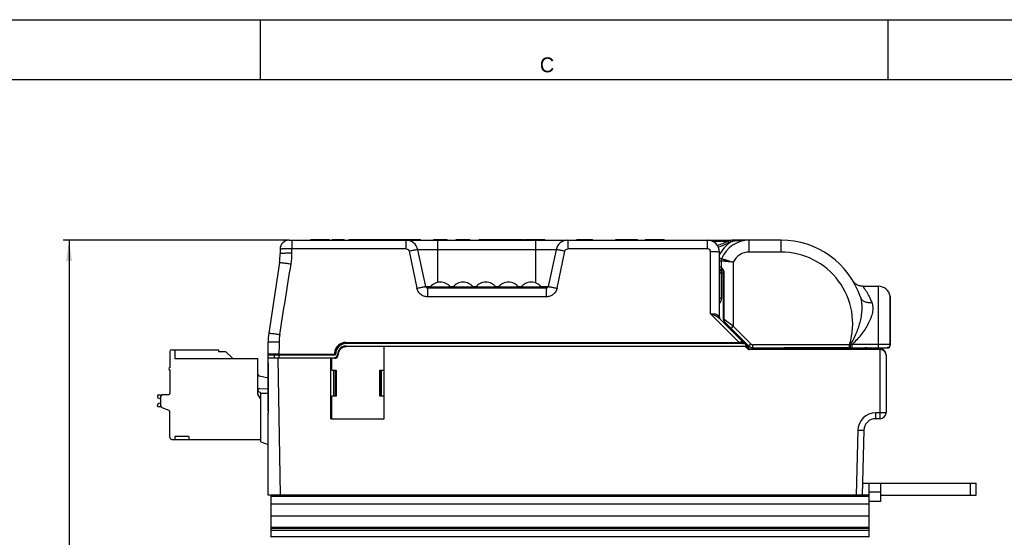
# Model space of a CAD drawing. Header units: millimetres. Extents: x 0 to 594, y 0 to 420.
# Tile 94 of 104: x 134 to 298, y 333 to 420. Entities that reach past the tile are written whole.
import ezdxf

# ---------------------------------------------------------------- set-up
doc = ezdxf.new("R2010")
doc.units = ezdxf.units.MM
doc.header["$LTSCALE"] = 32.67
doc.layers.get('0').update_dxf_attribs({"linetype": 'CONTINUOUS'})
doc.layers.add('3_ALL_AXES', color=7, linetype='CONTINUOUS')
doc.styles.get("Standard").update_dxf_attribs({"font": 'txt', "width": 0.85})
doc.styles.add('TEXTSTYLE_2', font='trium.ttf')
doc.dimstyles.new('DIMSTYLE_6', dxfattribs={"dimtxt": 3.5, "dimasz": 3.5, "dimexe": 1, "dimexo": 0.5, "dimgap": 0.875, "dimtad": 1, "dimdec": 4, "dimdsep": 46, "dimtxsty": 'STANDARD', "dimblk": '_FILLED', "dimblk1": '_FILLED', "dimblk2": '_FILLED', "dimcen": 0.09, "dimadec": 4, "dimazin": 2, "dimtp": 0.2, "dimtm": 0.2, "dimtfac": 1, "dimtdec": 4, "dimtofl": 0, "dimtmove": 0, "dimatfit": 3, "dimldrblk": '_FILLED', "dimfxl": 1, "dimtolj": 1, "dimarcsym": 0})

# ---------------------------------------------------------------- blocks, each defined once
blk = doc.blocks.new('_FILLED')
at = {"color": 0, "linetype": 'BYBLOCK'}
blk.add_solid([(0, 0), (-1, 0.143), (-1, -0.143)], dxfattribs=at)
blk = doc.blocks.new('*D8')
at = {"color": 2, "linetype": 'CONTINUOUS'}
for p, q in [((178.79, 383.11), (141.01, 383.11)), ((142.01, 383.11), (142.01, 311.78)), ((142.01, 240.46), (142.01, 311.78)), ((275.25, 240.46), (141.01, 240.46))]:
    blk.add_line(p, q, dxfattribs=at)
at = {"color": 2, "linetype": 'CONTINUOUS', "xscale": 3.5, "yscale": 3.5, "zscale": 3.5}
for p, rotation in [((142.01, 383.11), 90), ((142.01, 240.46), 270)]:
    blk.add_blockref('_FILLED', p, dxfattribs=dict(at, rotation=rotation))
at = {"color": 2, "linetype": 'CONTINUOUS', "insert": (137.64, 311.78), "char_height": 3.5, "width": 22.125, "attachment_point": 2, "rotation": 90, "line_spacing_factor": 0.9}
blk.add_mtext('142.65', dxfattribs=at)

msp = doc.modelspace()

# ---------------------------------------------------------------- linework, layer by layer
at = {"color": 2, "linetype": 'CONTINUOUS'}
for p, q in [((0, 420), (594, 420)), ((279, 410), (279, 420))]:
    msp.add_line(p, q, dxfattribs=at)
at = {"color": 7, "linetype": 'CONTINUOUS'}
for p, q in [((174, 410), (174, 420)), ((20, 410), (570.21398, 410)), ((178.80402, 383.10778), (252.76295, 383.10778)), ((182.44135, 383.10778), (182.44135, 383.20778)), ((182.44135, 383.20778), (185.56878, 383.20778)), ((182.50402, 383.10778), (182.50402, 383.20778)), ((183.05764, 383.10778), (183.05764, 383.20778)), ((183.47129, 383.10778), (183.47129, 383.20778)), ((185.50402, 383.10778), (185.50402, 383.20778)), ((185.56878, 383.10778), (185.56878, 383.20778)), ((186.00402, 383.10778), (186.00402, 383.20778)), ((186.00402, 383.20778), (188.00402, 383.20778)), ((188.00402, 383.10778), (188.00402, 383.20778)), ((188.82909, 383.10778), (188.82909, 383.20778)), ((188.82909, 383.20778), (193.7472, 383.20778)), ((188.98369, 383.10778), (188.98369, 383.20778)), ((188.99316, 383.10778), (188.99316, 383.20778)), ((189.07421, 383.10778), (189.07421, 383.20778)), ((189.84525, 383.10778), (189.84525, 383.20778)), ((190.08034, 383.10778), (190.08034, 383.20778)), ((190.26892, 383.10778), (190.26892, 383.20778)), ((190.31321, 383.10778), (190.31321, 383.20778)), ((190.97505, 383.10778), (190.97505, 383.20778)), ((191.18229, 383.10778), (191.18229, 383.20778)), ((191.86864, 383.10778), (191.86864, 383.20778)), ((191.98257, 383.10778), (191.98257, 383.20778)), ((192.01711, 383.10778), (192.01711, 383.20778)), ((192.51711, 383.10778), (192.51711, 383.20778)), ((193.7472, 383.10778), (193.7472, 383.20778)), ((193.75193, 383.20778), (200.80402, 383.20778)), ((193.98898, 383.10778), (193.98898, 383.20778)), ((194.20179, 383.10778), (194.20179, 383.20778)), ((195.02073, 383.10778), (195.02073, 383.20778)), ((195.25583, 383.10778), (195.25583, 383.20778)), ((195.58452, 383.10778), (195.58452, 383.20778)), ((197.00402, 383.10778), (197.00402, 383.20778)), ((197.14385, 383.10778), (197.14385, 383.20778)), ((197.44608, 383.10778), (197.44608, 383.20778)), ((197.53884, 383.10778), (197.53884, 383.20778)), ((197.60068, 383.10778), (197.60068, 383.20778)), ((197.69538, 383.10778), (197.69538, 383.20778)), ((198.84162, 383.10778), (198.84162, 383.20778)), ((198.9043, 383.10778), (198.9043, 383.20778)), ((198.9419, 383.10778), (198.9419, 383.20778)), ((199.27756, 383.10778), (199.27756, 383.20778)), ((199.91962, 383.10778), (199.91962, 383.20778)), ((200.16196, 383.10778), (200.16196, 383.20778)), ((200.80402, 383.10778), (200.80402, 383.20778)), ((203.00402, 383.10778), (203.00402, 383.20778)), ((203.00402, 383.20778), (205.25151, 383.20778)), ((205.20402, 383.10778), (205.20402, 383.20778)), ((205.25151, 383.10778), (205.25151, 383.20778)), ((206.75806, 383.10778), (206.75806, 383.20778)), ((206.75806, 383.20778), (209.05151, 383.20778)), ((208.34525, 383.10778), (208.34525, 383.20778)), ((209.05151, 383.10778), (209.05151, 383.20778)), ((210.60402, 383.10778), (210.60402, 383.20778)), ((210.60402, 383.20778), (218.01516, 383.20778)), ((212.80402, 383.10778), (212.80402, 383.20778)), ((214.35806, 383.10778), (214.35806, 383.20778)), ((214.40402, 383.10778), (214.40402, 383.20778)), ((216.60402, 383.10778), (216.60402, 383.20778)), ((216.65151, 383.10778), (216.65151, 383.20778)), ((217.50402, 383.10778), (217.50402, 383.20778)), ((217.5472, 383.10778), (217.5472, 383.20778)), ((218.01516, 383.10778), (218.01516, 383.20778)), ((218.15806, 383.10778), (218.15806, 383.20778)), ((218.15806, 383.20778), (221.55799, 383.20778)), ((220.45151, 383.10778), (220.45151, 383.20778)), ((221.50402, 383.10778), (221.50402, 383.20778)), ((221.55799, 383.10778), (221.55799, 383.20778)), ((226.95179, 383.10778), (226.95179, 383.20778)), ((226.95179, 383.20778), (229.55799, 383.20778)), ((227.00402, 383.10778), (227.00402, 383.20778)), ((228.47686, 383.10778), (228.47686, 383.20778)), ((228.49775, 383.10778), (228.49775, 383.20778)), ((228.83027, 383.10778), (228.83027, 383.20778)), ((229.55799, 383.10778), (229.55799, 383.20778)), ((233.4309, 383.10778), (233.4309, 383.20778)), ((233.4309, 383.20778), (237.07958, 383.20778)), ((237.07958, 383.10778), (237.07958, 383.20778)), ((238.44135, 383.10778), (238.44135, 383.20778)), ((238.44135, 383.20778), (241.56878, 383.20778)), ((238.50402, 383.10778), (238.50402, 383.20778)), ((239.05764, 383.10778), (239.05764, 383.20778)), ((239.47129, 383.10778), (239.47129, 383.20778)), ((241.50402, 383.10778), (241.50402, 383.20778)), ((241.56878, 383.10778), (241.56878, 383.20778)), ((261.08472, 383.13193), (253.07013, 383.13193)), ((177.30402, 381.60778), (177.30402, 380.85547)), ((201.65157, 375.34542), (200.33836, 381.52361)), ((223.46581, 381.52361), (222.1526, 375.34542)), ((250.80402, 370.19641), (250.80402, 381.10778)), ((177.19284, 379.36842), (175.4152, 367.54715)), ((251.08015, 379.64062), (251.08015, 378.63193)), ((251.30057, 378.13193), (250.80402, 378.13193)), ((250.80402, 378.10778), (251.3139, 378.10778)), ((251.46212, 369.83963), (251.46212, 377.63351)), ((221.85913, 375.10778), (201.94504, 375.10778)), ((274.7817, 375.40193), (274.75083, 375.40219)), ((274.7817, 375.40193), (277.37475, 375.40193)), ((279.34625, 365.43193), (279.34625, 373.71134)), ((254.73331, 366.07849), (250.66804, 370.14376)), ((255.66982, 365.42483), (251.60856, 369.48608)), ((175.30402, 354.50778), (175.30402, 366.0601)), ((188.30402, 365.90778), (254.6626, 365.90778)), ((255.70402, 365.10778), (254.74596, 366.06584)), ((158.87402, 364.49778), (158.87402, 361.79778)), ((159.17402, 364.79778), (167.02402, 364.79778)), ((159.67402, 364.79778), (159.67402, 363.29778)), ((167.02402, 364.79778), (167.02402, 364.50445)), ((167.02402, 364.50445), (168.16735, 364.50445)), ((168.16735, 364.50445), (169.37402, 363.29778)), ((187.27437, 364.89464), (187.27437, 364.89813)), ((188.40402, 365.40778), (255.40402, 365.40778)), ((194.68402, 353.20778), (194.68402, 365.40778)), ((255.61616, 364.99564), (255.29189, 365.31991)), ((255.50402, 365.10778), (255.70402, 365.10778)), ((255.99496, 365.20778), (255.60402, 365.20778)), ((255.66283, 364.95778), (277.65068, 364.95778)), ((277.65068, 364.90778), (255.82826, 364.90778)), ((256.25402, 364.95778), (256.25402, 365.13974)), ((256.37693, 365.13193), (279.04625, 365.13193)), ((260.21137, 364.95778), (260.20833, 365.13193)), ((261.60402, 364.95778), (261.60402, 365.10778)), ((272.60402, 364.95778), (272.60402, 365.13193)), ((277.53418, 365.13193), (277.61884, 364.95778)), ((159.67402, 363.29778), (173.60402, 363.29778)), ((173.60402, 357.36881), (173.60402, 363.29778)), ((175.40402, 363.95778), (186.30654, 363.95778)), ((175.40402, 363.45778), (186.40461, 363.45778)), ((176.36214, 363.45779), (176.36214, 363.85778)), ((185.77437, 353.20778), (185.77437, 363.45778)), ((185.77437, 363.15778), (185.97437, 363.15778)), ((185.97437, 362.95778), (185.77437, 362.95778)), ((185.97437, 361.34597), (185.97437, 363.45778)), ((278.65068, 363.95778), (278.65068, 354.25778)), ((158.87402, 361.39778), (158.87402, 357.49778)), ((185.97437, 362.20641), (185.77437, 362.20641)), ((185.77437, 362.19071), (185.97437, 362.19071)), ((185.97437, 361.34597), (186.67437, 361.34597)), ((186.52433, 361.22024), (186.57447, 361.22053)), ((186.52437, 361.34597), (186.52437, 357.0572)), ((186.57437, 361.34597), (186.57437, 357.05601)), ((186.67437, 361.34597), (186.67437, 357.04728)), ((193.99437, 357.04728), (193.99437, 361.34597)), ((193.99437, 361.34597), (194.68402, 361.34597)), ((194.09437, 357.05601), (194.09437, 361.34597)), ((175.30402, 360.02115), (173.83679, 360.35854)), ((173.91711, 358.30324), (175.30402, 358.24268)), ((174.10402, 349.35778), (174.10402, 357.50352)), ((175.30402, 357.45778), (174.10402, 357.45778)), ((156.80402, 357.02278), (156.80402, 356.90807)), ((156.99991, 356.66399), (157.37402, 356.58106)), ((157.37402, 355.86451), (156.99991, 355.78157)), ((157.00402, 357.22278), (157.47666, 357.22278)), ((157.37402, 355.38837), (157.37402, 356.99778)), ((157.67402, 357.29778), (158.67402, 357.29778)), ((174.10402, 356.50278), (173.60402, 357.36881)), ((185.97437, 353.20778), (185.97437, 357.04728)), ((186.67437, 357.04728), (185.97437, 357.04728)), ((186.67437, 357.04728), (186.57437, 357.05601)), ((194.09437, 357.05601), (193.99437, 357.04728)), ((194.68402, 357.04728), (193.99437, 357.04728)), ((156.80402, 355.42278), (156.80402, 355.5375)), ((157.42466, 355.22278), (157.00402, 355.22278)), ((157.54723, 355.11647), (158.70081, 354.70355)), ((158.87402, 350.09778), (158.87402, 354.43166)), ((175.30402, 340.45778), (175.30402, 354.20778)), ((175.31763, 354.20778), (175.30402, 354.20778)), ((185.77437, 353.20778), (194.68402, 353.20778)), ((277.65068, 353.25778), (276.93417, 353.25778)), ((274.93486, 351.31003), (274.65068, 340.45778)), ((159.17402, 349.79778), (174.10402, 349.79778)), ((159.67402, 350.29778), (159.67402, 349.79778)), ((162.02402, 350.29778), (159.67402, 350.29778)), ((162.02402, 350.29778), (162.02402, 349.79778)), ((174.10402, 349.35778), (175.30402, 348.92102)), ((275.75402, 342.45778), (275.75402, 333.41491)), ((277.75402, 342.45778), (277.75402, 339.38554)), ((292.75402, 340.45778), (292.75402, 342.45778)), ((293.75402, 340.45778), (293.75402, 342.45778)), ((175.66582, 340.45778), (175.30402, 340.45778)), ((175.75402, 340.45778), (175.75402, 333.41491)), ((275.75402, 340.45778), (175.75402, 340.45778)), ((277.75402, 339.38554), (275.75402, 339.38554)), ((277.75402, 340.45778), (293.75402, 340.45778)), ((275.75402, 336.95778), (175.75402, 336.95778)), ((275.75402, 335.05579), (175.75402, 335.05579))]:
    msp.add_line(p, q, dxfattribs=at)
at = {"color": 9, "linetype": 'CONTINUOUS'}
for p, q in [((179.28926, 383.10778), (179.28926, 381.66013)), ((193.75193, 383.10778), (193.75193, 383.20778)), ((193.89343, 383.10778), (193.89343, 383.20778)), ((194.25193, 383.10778), (194.25193, 383.20778)), ((194.39343, 383.10778), (194.39343, 383.20778)), ((194.61182, 383.10778), (194.61182, 383.20778)), ((194.85386, 383.10778), (194.85386, 383.20778)), ((194.98556, 383.10778), (194.98556, 383.20778)), ((195.27059, 383.10778), (195.27059, 383.20778)), ((195.77059, 383.10778), (195.77059, 383.20778)), ((196.28313, 383.10778), (196.28313, 383.20778)), ((196.81604, 383.10778), (196.81604, 383.20778)), ((198.38206, 381.66013), (198.38206, 383.10778)), ((203.70209, 376.06821), (203.70209, 383.10778)), ((206.93118, 383.10778), (206.93118, 383.20778)), ((207.3816, 383.10778), (207.3816, 383.20778)), ((207.66043, 383.10778), (207.66043, 383.20778)), ((207.83508, 383.10778), (207.83508, 383.20778)), ((207.99536, 383.10778), (207.99536, 383.20778)), ((208.14148, 383.10778), (208.14148, 383.20778)), ((208.24604, 383.10778), (208.24604, 383.20778)), ((208.65318, 383.10778), (208.65318, 383.20778)), ((208.8692, 383.10778), (208.8692, 383.20778)), ((209.00779, 383.10778), (209.00779, 383.20778)), ((213.49152, 383.10778), (213.49152, 383.20778)), ((218.45796, 383.10778), (218.45796, 383.20778)), ((219.30862, 383.10778), (219.30862, 383.20778)), ((220.10209, 375.94797), (220.10209, 383.10778)), ((220.14548, 383.10778), (220.14548, 383.20778)), ((225.42211, 383.10778), (225.42211, 381.66013)), ((228.68055, 383.10778), (228.68055, 383.20778)), ((233.67166, 383.10778), (233.67166, 383.20778)), ((234.3644, 383.10778), (234.3644, 383.20778)), ((235.31739, 383.10778), (235.31739, 383.20778)), ((236.60674, 383.10778), (236.60674, 383.20778)), ((248.80402, 381.66013), (248.80402, 383.10778)), ((252.14207, 382.90778), (249.67349, 382.90778)), ((252.36504, 382.67882), (252.24062, 382.9518)), ((252.66618, 382.78324), (252.5949, 383.07465)), ((255.78472, 381.13193), (255.78472, 383.13193)), ((261.08472, 381.13193), (261.08472, 383.13193)), ((179.28172, 380.92448), (179.28926, 381.66013)), ((198.38212, 381.66013), (179.28926, 381.66013)), ((198.87115, 381.26403), (200.18429, 375.08621)), ((223.46581, 381.52361), (200.33836, 381.52361)), ((223.61984, 375.086), (224.93302, 381.26403)), ((248.80409, 381.66013), (225.42205, 381.66013)), ((249.30402, 370.81813), (249.30402, 381.16006)), ((261.08472, 381.13193), (255.78472, 381.13193)), ((250.80402, 380.16033), (251.15401, 380.01779)), ((250.80402, 379.64062), (251.08015, 379.64062)), ((253.08015, 379.42993), (253.0801, 368.72165)), ((250.80402, 378.63193), (251.08015, 378.63193)), ((251.46212, 377.60778), (250.80402, 377.60778)), ((250.84095, 373.40778), (250.84095, 378.10778)), ((251.16197, 373.40778), (251.16197, 377.60778)), ((251.46212, 377.63351), (251.58944, 377.6335)), ((251.58944, 369.83963), (251.58944, 377.6335)), ((201.65158, 375.34541), (202.49352, 375.34541)), ((201.94502, 375.10778), (201.94502, 373.66013)), ((205.71451, 375.34541), (206.29353, 375.34541)), ((209.51451, 375.34541), (210.09353, 375.34541)), ((213.31451, 375.34541), (213.89353, 375.34541)), ((217.11451, 375.34541), (217.69353, 375.34541)), ((220.91451, 375.34541), (222.15259, 375.34541)), ((221.85915, 373.66013), (221.85915, 375.10778)), ((277.37475, 365.13193), (277.37475, 375.40193)), ((221.85946, 373.66013), (201.94492, 373.66013)), ((250.80402, 373.40778), (251.16197, 373.40778)), ((279.34122, 373.76664), (279.34122, 365.63727)), ((249.30402, 370.81813), (254.11087, 366.01127)), ((250.72203, 370.31855), (250.69542, 370.35319)), ((251.58944, 369.83963), (251.46212, 369.83963)), ((253.0801, 368.72164), (251.58944, 369.83963)), ((251.80402, 369.29063), (251.80402, 369.00778)), ((252.07152, 369.47807), (251.94567, 369.57245)), ((252.7266, 368.36805), (253.08015, 368.7216)), ((256.02337, 365.77838), (253.0801, 368.72165)), ((188.30354, 366.01127), (254.11087, 366.01127)), ((188.30402, 366.01127), (188.30402, 365.80778)), ((254.6626, 365.80778), (188.30402, 365.80778)), ((254.11087, 365.90778), (254.11087, 366.01127)), ((254.6626, 365.80778), (254.6626, 365.90778)), ((255.66982, 365.42483), (256.02337, 365.77838)), ((256.37693, 365.13193), (256.37693, 365.63193)), ((272.56296, 365.63193), (256.37693, 365.63193)), ((272.56296, 365.13193), (272.56296, 365.63193)), ((272.69529, 365.62258), (272.56296, 365.63193)), ((272.97406, 365.65752), (272.69529, 365.62258)), ((277.37475, 365.65752), (272.97406, 365.65752)), ((272.97407, 365.13193), (272.97407, 365.65752)), ((279.34619, 365.63407), (279.34599, 365.63472)), ((176.49037, 364.06133), (176.20566, 364.06115)), ((176.9502, 364.06134), (176.49037, 364.06133)), ((177.1076, 364.06127), (176.9502, 364.06134)), ((177.1076, 364.06127), (177.1076, 363.95778)), ((177.1076, 364.06127), (186.30653, 364.06127)), ((186.30653, 363.85778), (186.30653, 364.06127)), ((188.40402, 365.30517), (188.40402, 365.40778)), ((255.07976, 365.30517), (188.40402, 365.30517)), ((255.07976, 365.30517), (255.07976, 365.40778)), ((255.54544, 364.92232), (255.22118, 365.24659)), ((255.50402, 365.30778), (255.81114, 365.30778)), ((255.82828, 364.80517), (255.82828, 364.90778)), ((277.65068, 364.80517), (255.82828, 364.80517)), ((272.60402, 365.10778), (261.60402, 365.10778)), ((272.50402, 364.95778), (272.50402, 365.10778)), ((275.3472, 365.13193), (275.34488, 365.11458)), ((276.44441, 364.97679), (277.05366, 364.97679)), ((276.97825, 365.13193), (277.05366, 364.97679)), ((277.37282, 365.13193), (277.05366, 364.97679)), ((277.65068, 353.25778), (277.65068, 364.95778)), ((279.04625, 365.18684), (279.04625, 365.13193)), ((176.62757, 363.35493), (176.35783, 363.35483)), ((186.30653, 363.85778), (176.36214, 363.85778)), ((176.9058, 363.35517), (176.62757, 363.35493)), ((176.9058, 363.35517), (176.9058, 363.45778)), ((176.9058, 363.35517), (177.30402, 340.45778)), ((185.77437, 363.35517), (176.9058, 363.35517)), ((177.10686, 363.95778), (177.10686, 363.45779)), ((185.97437, 362.76127), (185.77437, 362.76127)), ((186.40464, 363.35517), (185.97437, 363.35517)), ((186.40464, 363.35517), (186.40464, 363.45778)), ((278.65068, 363.95778), (278.64904, 363.95778)), ((186.22437, 361.34597), (186.22437, 357.0572)), ((194.23402, 361.34597), (194.23402, 357.0572)), ((277.65068, 354.23161), (276.93417, 354.23161)), ((276.93417, 353.25778), (276.93417, 354.23161)), ((273.9352, 351.31014), (273.65102, 340.45778)), ((275.75402, 340.25778), (175.75402, 340.25778)), ((275.75402, 338.95778), (175.75402, 338.95778)), ((275.75402, 334.86634), (175.75402, 334.86634)), ((275.75402, 334.57438), (175.75402, 334.57438)), ((275.75402, 333.47329), (175.75402, 333.47329))]:
    msp.add_line(p, q, dxfattribs=at)
at = {"color": 3, "linetype": 'CONTINUOUS'}
for p, q in [((274.70305, 342.45778), (293.75402, 342.45778)), ((275.75402, 341.02384), (277.75402, 341.02384))]:
    msp.add_line(p, q, dxfattribs=at)
at = {"color": 7, "linetype": 'CONTINUOUS'}
for points in [[(251.15964, 378.36159), (251.1639, 378.35504), (251.18224, 378.3273)], [(251.18224, 378.3273), (251.19669, 378.30508), (251.21488, 378.27644), (251.23663, 378.2415), (251.26088, 378.20142), (251.28679, 378.15686), (251.31363, 378.10831), (251.34027, 378.05712), (251.36607, 378.00365), (251.39075, 377.9471), (251.4134, 377.88815), (251.42575, 377.85118)], [(251.42552, 377.85184), (251.43228, 377.82946), (251.44357, 377.78665), (251.45251, 377.74295), (251.45886, 377.69731), (251.46194, 377.65092), (251.46216, 377.63351)], [(274.7817, 375.40193), (274.74807, 375.40222), (274.6042, 375.40982), (274.46124, 375.42777), (274.31996, 375.45596), (274.18107, 375.49425), (274.0453, 375.54244), (273.91335, 375.60028), (273.7859, 375.66746), (273.66363, 375.74365), (273.54716, 375.82843), (273.43709, 375.92138), (273.334, 376.02202), (273.23843, 376.12981), (273.15086, 376.2442), (273.07175, 376.3646)], [(250.94388, 369.86792), (250.92339, 369.88971), (250.89481, 369.92528), (250.87039, 369.96223), (250.8501, 369.99996), (250.83392, 370.03761), (250.82175, 370.07408), (250.81317, 370.10878), (250.80771, 370.1411), (250.80488, 370.16995), (250.80402, 370.1962)], [(279.34509, 365.60001), (279.34578, 365.6122), (279.34614, 365.62337), (279.34625, 365.63407)], [(278.78562, 365.13193), (278.83665, 365.13382), (278.90156, 365.14186), (278.96345, 365.15591), (279.02182, 365.17563), (279.07593, 365.20045), (279.12526, 365.22971), (279.16975, 365.26289), (279.20945, 365.29963), (279.24417, 365.33937), (279.27374, 365.38146), (279.2985, 365.4261), (279.31831, 365.47297), (279.33289, 365.52135), (279.34228, 365.5718), (279.34508, 365.59999)]]:
    msp.add_lwpolyline(points, dxfattribs=at)
at = {"color": 9, "linetype": 'CONTINUOUS'}
msp.add_lwpolyline([(253.0801, 368.72164), (252.9785, 368.79805), (252.78457, 368.94329)], dxfattribs=at)
at = {"color": 7, "linetype": 'CONTINUOUS'}
for centre, radius, start, end in [((178.80402, 381.60778), 1.5, 90, 180.0000876), ((198.38206, 381.10778), 2, 12, 90), ((225.42211, 381.10778), 2, 90, 168), ((248.80402, 381.10778), 2, 359.9999999, 90), ((244.77502, 399.33059), 18, 288.3655108, 294.5039335), ((255.78472, 378.13193), 5, 90, 157.8414733), ((253.07013, 381.13193), 2, 89.9998795, 114.5272758), ((261.08472, 369.13193), 14, 18.4525202, 90), ((167.30402, 380.85546), 10, 351.4481681, 360), ((252.08015, 379.64062), 1, 157.8418074, 180.0000483), ((251.58015, 378.63193), 0.5, 180, 213.451034), ((201.94502, 375.40778), 0.3, 191.9988987, 270), ((221.85915, 375.40778), 0.3, 270, 348.0010507), ((277.37475, 373.40193), 2, 10.5068421, 90), ((279.04625, 373.71193), 0.3, 0, 10.5068421), ((251.96212, 369.83963), 0.5, 180, 225), ((185.30402, 366.06011), 10, 171.4481658, 180), ((188.30402, 364.10778), 1.8, 90, 179.3921349), ((254.6626, 366.00778), 0.1, 270, 45), ((159.17402, 364.49778), 0.3, 90, 180), ((175.40402, 364.05778), 0.1, 180, 269.9995615), ((186.30653, 364.15778), 0.2, 270.0015957, 351.1112943), ((187.05672, 370.84991), 6.74572, 265.3011692, 266.152386), ((188.40402, 363.90778), 1.5, 90, 178.5666315), ((188.30402, 364.10778), 1.30005, 90.008082, 145.3144903), ((255.07976, 365.10778), 0.3, 45, 90), ((255.82828, 365.20778), 0.3, 225.0025113, 269.9962167), ((256.37693, 366.13193), 1, 225, 270), ((275.08472, 363.17341), 1.95853, 65.6730621, 90), ((277.65068, 363.90778), 1, 359.979309, 90.0143131), ((277.65068, 363.95778), 1, 359.7690915, 90), ((279.04625, 365.43193), 0.3, 270, 359.9999999), ((175.40402, 363.35778), 0.1, 90, 180), ((2847.12709, 362.73758), 2671.82307, 180.00342347, 180.18291706), ((176.26214, 363.85778), 0.1, 0, 89.9999994), ((186.40464, 363.95778), 0.5, 269.9962552, 358.5699306), ((186.30464, 364.15778), 0.7, 284.9733118, 319.1627524), ((158.87402, 361.59778), 0.2, 90, 270), ((173.90402, 360.65091), 0.3, 180, 257.05), ((158.67402, 357.49778), 0.2, 270, 360), ((173.90402, 358.00352), 0.3, 87.5, 270), ((173.90402, 357.50352), 0.2, 0, 90), ((157.00402, 357.02278), 0.2, 90, 180), ((157.05402, 356.90807), 0.25, 180, 257.5), ((157.05402, 355.5375), 0.25, 102.5, 180), ((157.67402, 356.99778), 0.3, 90, 180), ((186.81623, 372.44751), 15.22833, 268.9015233, 269.0897869), ((157.00402, 355.42278), 0.2, 180, 270), ((157.67402, 355.38837), 0.3, 180, 245), ((158.57402, 354.43166), 0.3, 0, 65), ((277.65068, 354.25778), 1, 270, 360), ((276.93417, 351.25778), 2, 90, 178.5031029), ((159.17402, 350.09778), 0.3, 180, 270)]:
    msp.add_arc(centre, radius, start, end, dxfattribs=at)
at = {"color": 9, "linetype": 'CONTINUOUS'}
for centre, radius, start, end in [((244.76993, 399.34343), 18.31379, 288.5662909, 294.5017548), ((255.78472, 378.13193), 5.6, 123.8404704, 152.814417), ((253.07013, 381.13193), 1.7, 103.7457455, 114.5039119), ((253.367, 380.87648), 2.03148, 99.2232436, 110.1803971), ((167.29279, 381.02788), 11.98938, 350.9649777, 359.5058456), ((248.804, 381.1601), 0.50003, 359.9952545, 89.989398), ((255.78472, 378.13193), 3, 90, 154.3624919), ((261.08472, 369.13193), 12, 343.0422367, 90), ((-3500.20166, 964.63925), 3725.62895, 350.77439332, 350.95830889), ((250.37994, 373.07824), 0.66572, 322.3765963, 324.2617392), ((286.77599, 398.00819), 45.45994, 217.2550208, 217.4694103), ((263.23876, 379.94911), 15.79292, 217.5752045, 217.710742), ((258.08564, 375.96397), 9.27863, 217.7067579, 217.8994989), ((251.28382, 370.21828), 0.48473, 179.7910323, 182.6074064), ((251.29823, 370.219), 0.49916, 182.6146964, 187.7608667), ((185.32418, 366.02013), 8.19566, 170.748734, 179.2752152), ((935.93219, 357.14889), 758.85607, 179.32235274, 179.47808825), ((188.30402, 364.10778), 1.7, 90, 179.6087493), ((188.31372, 364.01523), 1.99607, 90.2921802, 95.0757829), ((254.6626, 366.00778), 0.2, 270.0000001, 345), ((256.37693, 366.13193), 0.5, 225, 270), ((278.84139, 365.63443), 0.49984, 356.4480309, 0.3257999), ((186.30653, 364.15778), 0.3, 270, 352.6476115), ((186.30641, 364.16031), 0.09904, 270.0688539, 279.7509686), ((188.40017, 364.10095), 1.99623, 174.0890284, 178.8733481), ((255.07889, 365.10393), 0.20149, 45.0749566, 64.9711777), ((255.82697, 365.20391), 0.39818, 225.005693, 230.2905892), ((255.82849, 365.20662), 0.40146, 255.8897053, 269.9710041), ((275.08472, 363.17341), 2.25853, 52.9851739, 60.1542989), ((278.87842, 365.63221), 0.46275, 346.8563049, 352.6174055), ((278.87902, 365.6321), 0.46214, 352.6219779, 356.4472009), ((186.40458, 363.95523), 0.60007, 270.0065497, 358.5614124), ((276.9342, 351.23158), 3.00003, 90.0004701, 178.4995299)]:
    msp.add_arc(centre, radius, start, end, dxfattribs=at)
at = {"color": 7, "linetype": 'CONTINUOUS'}
msp.add_ellipse((188.40402, 363.91127), major_axis=(0, 1.5), ratio=1, start_param=0, end_param=0.852763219, dxfattribs=at)
at = {"color": 9, "linetype": 'CONTINUOUS'}
for points, knots in [([(255.78467, 383.13193), (255.32942, 383.13193), (254.40993, 383.08348), (253.49924, 382.95545), (253.04139, 382.88169)], [0, 0, 0, 0, 0.495367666, 1, 1, 1, 1]), ([(253.04139, 382.88169), (253.04193, 382.91457), (253.04386, 382.97436), (253.04904, 383.04448), (253.05468, 383.08863), (253.05935, 383.11136), (253.06303, 383.12453), (253.06783, 383.13193), (253.07013, 383.13193)], [0, 0, 0, 0, 0.387742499, 0.706049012, 0.826266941, 0.915794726, 0.972966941, 1, 1, 1, 1]), ([(179.28926, 381.66013), (179.1602, 381.66112), (178.90693, 381.66223), (178.53928, 381.66134), (178.20039, 381.65792), (177.90345, 381.65215), (177.68737, 381.64527), (177.54413, 381.63839), (177.46069, 381.63316), (177.39624, 381.62774), (177.34659, 381.62196), (177.32181, 381.61675), (177.30402, 381.61164), (177.30403, 381.60778)], [0, 0, 0, 0, 0.194654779, 0.381976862, 0.554497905, 0.705781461, 0.829965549, 0.88037816, 0.92232911, 0.955460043, 0.979450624, 0.994169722, 1, 1, 1, 1]), ([(179.28176, 380.92448), (179.16169, 380.92553), (178.91903, 380.92668), (178.55831, 380.92542), (178.21219, 380.92073), (177.90326, 380.91293), (177.6784, 380.90335), (177.53175, 380.89395), (177.44926, 380.88694), (177.38707, 380.88008), (177.34195, 380.87223), (177.31805, 380.86653), (177.30402, 380.85918), (177.30402, 380.85546)], [0, 0, 0, 0, 0.181555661, 0.366923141, 0.545431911, 0.704937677, 0.834233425, 0.88559384, 0.927315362, 0.959020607, 0.981135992, 0.994367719, 1, 1, 1, 1]), ([(198.38212, 381.66013), (198.49341, 381.66011), (198.72283, 381.58082), (198.84805, 381.37285), (198.87115, 381.26403)], [0, 0, 0, 0, 0.500090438, 1, 1, 1, 1]), ([(200.33836, 381.52361), (200.33775, 381.52646), (200.32394, 381.52753), (200.3049, 381.52768), (200.2676, 381.5245), (200.21947, 381.51884), (200.15746, 381.51018), (200.05127, 381.49377), (199.89161, 381.46642), (199.67263, 381.42613), (199.42294, 381.37774), (199.15227, 381.32313), (198.96599, 381.28422), (198.87114, 381.26409)], [0, 0, 0, 0, 0.00586079, 0.020584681, 0.044529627, 0.077604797, 0.119498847, 0.169812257, 0.293855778, 0.444943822, 0.617457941, 0.805085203, 1, 1, 1, 1]), ([(224.93303, 381.26409), (224.8382, 381.28422), (224.65197, 381.32311), (224.3814, 381.37771), (224.13178, 381.42609), (223.9128, 381.46638), (223.75309, 381.49374), (223.64684, 381.51015), (223.58479, 381.51883), (223.53662, 381.52449), (223.4993, 381.52767), (223.48024, 381.52753), (223.46642, 381.52646), (223.46581, 381.52361)], [0, 0, 0, 0, 0.194885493, 0.382417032, 0.554867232, 0.705972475, 0.830061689, 0.880408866, 0.922342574, 0.955441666, 0.979401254, 0.994135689, 1, 1, 1, 1]), ([(224.93302, 381.26403), (224.95612, 381.37285), (225.08134, 381.58082), (225.31076, 381.66011), (225.42205, 381.66013)], [0, 0, 0, 0, 0.499909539, 1, 1, 1, 1]), ([(250.80402, 381.10778), (250.80402, 381.11074), (250.79066, 381.11483), (250.77182, 381.119), (250.73437, 381.12379), (250.68566, 381.12837), (250.62265, 381.13291), (250.51444, 381.13909), (250.35123, 381.14569), (250.1269, 381.15194), (249.87077, 381.15661), (249.59292, 381.15948), (249.4015, 381.16013), (249.30402, 381.16013)], [0, 0, 0, 0, 0.005905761, 0.020670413, 0.044666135, 0.077803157, 0.119767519, 0.170155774, 0.294343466, 0.445526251, 0.618030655, 0.80548507, 1, 1, 1, 1]), ([(177.19284, 379.36841), (177.19338, 379.37204), (177.20816, 379.37709), (177.23227, 379.37912), (177.27743, 379.38011), (177.33906, 379.37764), (177.42051, 379.37234), (177.56488, 379.35994), (177.78556, 379.33625), (178.08807, 379.29851), (178.42662, 379.25226), (178.77923, 379.2005), (179.01627, 379.16374), (179.13356, 379.14507)], [0, 0, 0, 0, 0.00561197, 0.018826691, 0.040918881, 0.072588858, 0.114259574, 0.165556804, 0.294708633, 0.454088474, 0.632570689, 0.818088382, 1, 1, 1, 1]), ([(253.08015, 379.43012), (252.95056, 379.44503), (252.69613, 379.47328), (252.32651, 379.51339), (252.03391, 379.54426), (251.8176, 379.56663), (251.67244, 379.58149), (251.54079, 379.59485), (251.42391, 379.6066), (251.32299, 379.61667), (251.24932, 379.62398), (251.19909, 379.62893), (251.16818, 379.63198), (251.14188, 379.63455), (251.12035, 379.63672), (251.10338, 379.63825), (251.09262, 379.63958), (251.08581, 379.63988), (251.08324, 379.64079), (251.08015, 379.63981), (251.08015, 379.64063)], [0, 0, 0, 0, 0.194588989, 0.381873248, 0.554628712, 0.633487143, 0.706274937, 0.77229765, 0.830891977, 0.881497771, 0.923602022, 0.941330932, 0.956788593, 0.969933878, 0.980726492, 0.989141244, 0.995166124, 0.997278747, 0.998789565, 1, 1, 1, 1]), ([(251.15401, 380.01779), (251.1537, 380.01703), (251.15719, 380.0174), (251.15944, 380.01611), (251.16621, 380.01466), (251.17658, 380.01156), (251.19315, 380.00719), (251.21408, 380.00143), (251.23968, 379.99445), (251.26973, 379.9862), (251.31855, 379.97277), (251.39012, 379.95295), (251.48808, 379.92556), (251.60138, 379.89351), (251.72886, 379.85696), (251.86919, 379.81607), (252.07795, 379.75414), (252.35963, 379.66813), (252.71408, 379.55481), (252.95679, 379.47278), (253.08015, 379.43012)], [0, 0, 0, 0, 0.001213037, 0.002727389, 0.004844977, 0.010883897, 0.019317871, 0.03013452, 0.043307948, 0.058796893, 0.076559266, 0.118733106, 0.169405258, 0.228054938, 0.294115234, 0.366918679, 0.445768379, 0.618439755, 0.805577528, 1, 1, 1, 1]), ([(251.28777, 378.15511), (251.21189, 378.1654), (251.05126, 378.18984), (250.88966, 378.20727), (250.80409, 378.21466)], [0, 0, 0, 0, 0.471293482, 1, 1, 1, 1]), ([(251.16197, 377.60778), (251.16197, 377.67208), (251.14694, 377.79589), (251.08073, 377.95841), (250.97762, 378.07565), (250.88383, 378.10778), (250.84096, 378.10778)], [0, 0, 0, 0, 0.29752647, 0.569777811, 0.801626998, 1, 1, 1, 1]), ([(251.30289, 378.35768), (251.28748, 378.37892), (251.25779, 378.41865), (251.21458, 378.47353), (251.17623, 378.52039), (251.14364, 378.55913), (251.12035, 378.5862), (251.10511, 378.60361), (251.09647, 378.61359), (251.08958, 378.62109), (251.08491, 378.6271), (251.08157, 378.62956), (251.08065, 378.63193), (251.08015, 378.63193)], [0, 0, 0, 0, 0.222691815, 0.420923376, 0.592840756, 0.73662638, 0.850611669, 0.895906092, 0.933156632, 0.962271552, 0.983170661, 0.995773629, 1, 1, 1, 1]), ([(251.41644, 378.18589), (251.40709, 378.20167), (251.37124, 378.26025), (251.33244, 378.31697), (251.30289, 378.35768)], [0, 0, 0, 0, 0.267295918, 1, 1, 1, 1]), ([(251.51006, 378.00162), (251.50314, 378.01823), (251.47523, 378.08128), (251.44241, 378.14207), (251.41644, 378.18589)], [0, 0, 0, 0, 0.261077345, 1, 1, 1, 1]), ([(251.42553, 377.85185), (251.42223, 377.86233), (251.42145, 377.89552), (251.45246, 377.94974), (251.48811, 377.98367), (251.51006, 378.00162)], [0, 0, 0, 0, 0.182911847, 0.52814548, 1, 1, 1, 1]), ([(251.58944, 377.6335), (251.58948, 377.66625), (251.58213, 377.79236), (251.54614, 377.91558), (251.51006, 378.00162)], [0, 0, 0, 0, 0.259804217, 1, 1, 1, 1]), ([(201.94492, 373.66013), (201.74162, 373.66019), (201.33172, 373.73037), (200.79, 374.03444), (200.38006, 374.50112), (200.22657, 374.88745), (200.18429, 375.08621)], [0, 0, 0, 0, 0.250081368, 0.500086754, 0.750044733, 1, 1, 1, 1]), ([(200.18435, 375.08589), (200.27303, 375.10472), (200.45221, 375.14217), (200.71873, 375.19611), (200.97457, 375.24579), (201.20315, 375.288), (201.36996, 375.31647), (201.47907, 375.3332), (201.54074, 375.34166), (201.58716, 375.34698), (201.62174, 375.34954), (201.63913, 375.34939), (201.65105, 375.3479), (201.65158, 375.34541)], [0, 0, 0, 0, 0.182217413, 0.36796512, 0.546600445, 0.706071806, 0.835265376, 0.886562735, 0.928216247, 0.959843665, 0.981849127, 0.994883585, 1, 1, 1, 1]), ([(223.61984, 375.086), (223.57756, 374.88728), (223.42403, 374.50104), (223.01414, 374.03447), (222.47254, 373.73044), (222.06273, 373.66019), (221.85946, 373.66013)], [0, 0, 0, 0, 0.249954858, 0.499913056, 0.749918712, 1, 1, 1, 1]), ([(222.15259, 375.34541), (222.15312, 375.3479), (222.16504, 375.34939), (222.18243, 375.34954), (222.21701, 375.34698), (222.26343, 375.34166), (222.3251, 375.3332), (222.43422, 375.31647), (222.60102, 375.288), (222.8296, 375.24579), (223.08544, 375.19611), (223.35196, 375.14217), (223.53114, 375.10472), (223.61982, 375.08589)], [0, 0, 0, 0, 0.005116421, 0.018150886, 0.040156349, 0.071783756, 0.113437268, 0.164734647, 0.293928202, 0.453399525, 0.632034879, 0.817782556, 1, 1, 1, 1]), ([(274.7817, 375.40193), (274.78141, 375.40195), (274.78323, 375.40037), (274.78369, 375.39882), (274.7869, 375.39489), (274.79203, 375.38746), (274.80172, 375.3742), (274.8159, 375.35428), (274.83424, 375.32861), (274.85639, 375.29736), (274.88232, 375.26054), (274.92421, 375.20059), (274.98507, 375.11225), (275.06724, 374.99029), (275.16082, 374.84763), (275.26435, 374.68484), (275.3763, 374.50244), (275.54094, 374.22325), (275.75762, 373.82919), (276.01784, 373.30096), (276.18171, 372.92042), (276.26213, 372.71869)], [0, 0, 0, 0, 0.000288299, 0.001153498, 0.002593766, 0.004607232, 0.010346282, 0.01835571, 0.028618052, 0.041102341, 0.055773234, 0.072595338, 0.112525, 0.160524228, 0.216196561, 0.279130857, 0.348920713, 0.425174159, 0.595628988, 0.787927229, 1, 1, 1, 1]), ([(250.84095, 373.40778), (250.84095, 373.40057), (250.83698, 373.36957), (250.81911, 373.34218), (250.80362, 373.32424)], [0, 0, 0, 0, 0.233409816, 1, 1, 1, 1]), ([(250.80431, 372.67185), (250.80466, 372.66259), (250.80588, 372.64622), (250.81047, 372.6255), (250.81896, 372.61045), (250.83428, 372.60616), (250.85036, 372.61333), (250.87658, 372.63369), (250.89464, 372.65554), (250.90722, 372.67183)], [0, 0, 0, 0, 0.157435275, 0.277483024, 0.362789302, 0.433958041, 0.524616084, 0.649882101, 1, 1, 1, 1]), ([(250.9203, 372.6894), (250.95215, 372.73359), (251.01215, 372.83573), (251.11786, 373.06817), (251.16195, 373.27022), (251.16197, 373.40778)], [0, 0, 0, 0, 0.213200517, 0.461596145, 1, 1, 1, 1]), ([(274.3649, 373.56329), (274.56856, 372.9529), (274.65853, 371.94495), (274.53104, 370.61706), (274.25771, 369.23588), (273.69384, 367.53617), (273.05711, 366.24572), (272.69529, 365.62258)], [0, 0, 0, 0, 0.232364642, 0.355744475, 0.482159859, 0.739792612, 1, 1, 1, 1]), ([(276.26213, 372.71869), (276.36284, 372.46598), (276.47465, 371.89614), (276.39402, 371.00012), (276.12189, 370.06955), (275.69536, 369.13111), (275.14608, 368.20604), (274.27824, 367.00534), (273.51706, 366.1764), (272.97406, 365.65752)], [0, 0, 0, 0, 0.10011084, 0.209302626, 0.328341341, 0.455289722, 0.587724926, 0.723605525, 1, 1, 1, 1]), ([(274.36495, 373.56312), (274.39036, 373.48696), (274.46032, 373.33821), (274.67093, 373.07013), (275.06141, 372.81459), (275.63727, 372.67347), (276.05142, 372.68675), (276.26213, 372.71869)], [0, 0, 0, 0, 0.107407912, 0.217609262, 0.452752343, 0.714883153, 1, 1, 1, 1]), ([(249.30402, 370.81813), (249.43592, 370.82136), (249.69097, 370.81599), (250.05216, 370.78566), (250.37028, 370.69628), (250.53396, 370.56389), (250.59219, 370.48838)], [0, 0, 0, 0, 0.288360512, 0.556922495, 0.791601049, 1, 1, 1, 1]), ([(249.30402, 370.81812), (249.56094, 370.73246), (250.04356, 370.57291), (250.49874, 370.31309), (250.66804, 370.14376)], [0, 0, 0, 0, 0.530754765, 1, 1, 1, 1]), ([(250.66803, 370.14376), (250.62736, 370.18444), (250.56837, 370.29976), (250.57656, 370.42614), (250.59219, 370.48839)], [0, 0, 0, 0, 0.472676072, 1, 1, 1, 1]), ([(250.79905, 370.22011), (250.79713, 370.22239), (250.78525, 370.23698), (250.7737, 370.25182), (250.76397, 370.26431)], [0, 0, 0, 0, 0.158690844, 1, 1, 1, 1]), ([(250.7991, 370.22004), (250.80002, 370.21894), (250.80389, 370.21162), (250.80402, 370.20311), (250.80402, 370.19641)], [0, 0, 0, 0, 0.176546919, 1, 1, 1, 1]), ([(251.60856, 369.48608), (251.58994, 369.5047), (251.55937, 369.55274), (251.54516, 369.62385), (251.54715, 369.6862), (251.55502, 369.75527), (251.57035, 369.80869), (251.58944, 369.83963)], [0, 0, 0, 0, 0.210777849, 0.442119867, 0.569447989, 0.708964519, 1, 1, 1, 1]), ([(175.4152, 367.54715), (175.41573, 367.55067), (175.4294, 367.55604), (175.45249, 367.55819), (175.49484, 367.55959), (175.55286, 367.55756), (175.62936, 367.55286), (175.76492, 367.5415), (175.97198, 367.51938), (176.25569, 367.48377), (176.573, 367.4399), (176.90334, 367.39063), (177.12534, 367.35554), (177.23516, 367.3377)], [0, 0, 0, 0, 0.005814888, 0.019130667, 0.041296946, 0.073029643, 0.114755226, 0.166097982, 0.295297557, 0.454644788, 0.633009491, 0.818331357, 1, 1, 1, 1]), ([(175.30402, 366.06011), (175.30402, 366.06367), (175.31664, 366.07107), (175.33911, 366.07667), (175.3806, 366.08439), (175.43809, 366.09105), (175.51419, 366.09782), (175.64955, 366.1068), (175.85706, 366.11576), (176.14217, 366.12275), (176.46158, 366.12655), (176.79446, 366.12689), (177.0184, 366.12515), (177.12919, 366.1238)], [0, 0, 0, 0, 0.005835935, 0.019147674, 0.041301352, 0.073022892, 0.114746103, 0.166097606, 0.29535175, 0.45479417, 0.633228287, 0.818518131, 1, 1, 1, 1]), ([(188.13712, 366.00347), (187.92051, 365.98421), (187.49014, 365.87072), (186.94404, 365.4915), (186.55672, 364.95123), (186.43697, 364.52272), (186.41456, 364.30653)], [0, 0, 0, 0, 0.250092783, 0.500091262, 0.750038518, 1, 1, 1, 1]), ([(254.73331, 366.07849), (254.73235, 366.07946), (254.72616, 366.07682), (254.71559, 366.07786), (254.69665, 366.07475), (254.67197, 366.0726), (254.64131, 366.06913), (254.59133, 366.06378), (254.51993, 366.05632), (254.42642, 366.04615), (254.28879, 366.03098), (254.18285, 366.01862), (254.11087, 366.01127)], [0, 0, 0, 0, 0.006520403, 0.025155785, 0.055107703, 0.095471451, 0.145034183, 0.202520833, 0.336530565, 0.488929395, 0.653296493, 1, 1, 1, 1]), ([(272.66434, 365.13193), (272.66561, 365.13193), (272.66848, 365.13551), (272.67239, 365.14756), (272.6774, 365.17495), (272.6821, 365.21931), (272.68658, 365.27955), (272.69024, 365.3528), (272.69411, 365.46864), (272.69522, 365.55976), (272.69529, 365.62258)], [0, 0, 0, 0, 0.007717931, 0.023194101, 0.080602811, 0.172735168, 0.29616912, 0.446560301, 0.618451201, 1, 1, 1, 1]), ([(279.17758, 365.64407), (278.93175, 365.65072), (278.33074, 365.65539), (277.7298, 365.65752), (277.37475, 365.65752)], [0, 0, 0, 0, 0.409206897, 1, 1, 1, 1]), ([(279.27597, 365.64082), (279.26879, 365.64111), (279.236, 365.64239), (279.2032, 365.64338), (279.17758, 365.64407)], [0, 0, 0, 0, 0.219022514, 1, 1, 1, 1]), ([(279.34122, 365.63727), (279.33685, 365.6376), (279.31511, 365.63909), (279.29335, 365.64009), (279.27597, 365.64082)], [0, 0, 0, 0, 0.201199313, 1, 1, 1, 1]), ([(279.34599, 365.63472), (279.34584, 365.63497), (279.34449, 365.63626), (279.34268, 365.63681), (279.34122, 365.63727)], [0, 0, 0, 0, 0.16015402, 1, 1, 1, 1]), ([(175.31097, 364.05817), (175.30925, 364.05812), (175.30801, 364.05742), (175.30398, 364.05833), (175.30412, 364.05778)], [0, 0, 0, 0, 0.75191733, 1, 1, 1, 1]), ([(175.63052, 364.06016), (175.58968, 364.06004), (175.48317, 364.0594), (175.37662, 364.05999), (175.31097, 364.05817)], [0, 0, 0, 0, 0.383398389, 1, 1, 1, 1]), ([(176.20566, 364.06115), (176.15083, 364.0611), (175.95911, 364.06089), (175.7674, 364.06056), (175.63052, 364.06016)], [0, 0, 0, 0, 0.286024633, 1, 1, 1, 1]), ([(188.40402, 365.30517), (188.22476, 365.30513), (187.86245, 365.23467), (187.40208, 364.93233), (187.08848, 364.47967), (187.0089, 364.11932), (187.00446, 363.94017)], [0, 0, 0, 0, 0.250060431, 0.500054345, 0.750012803, 1, 1, 1, 1]), ([(255.22118, 365.24659), (255.23032, 365.25572), (255.24711, 365.27271), (255.26719, 365.29293), (255.27942, 365.30613), (255.28673, 365.31311), (255.28889, 365.31706), (255.29236, 365.31944), (255.29189, 365.31991)], [0, 0, 0, 0, 0.38056622, 0.705711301, 0.830374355, 0.922948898, 0.980160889, 1, 1, 1, 1]), ([(255.54544, 364.92232), (255.55459, 364.93146), (255.57137, 364.94845), (255.59145, 364.96867), (255.60368, 364.98187), (255.61099, 364.98885), (255.61315, 364.99279), (255.61663, 364.99517), (255.61615, 364.99565)], [0, 0, 0, 0, 0.380566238, 0.705711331, 0.830374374, 0.92294891, 0.980160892, 1, 1, 1, 1]), ([(278.65068, 363.90746), (278.65068, 364.0107), (278.60816, 364.22798), (278.41342, 364.52243), (278.08254, 364.74812), (277.79992, 364.80516), (277.65054, 364.80518)], [0, 0, 0, 0, 0.20897653, 0.43551873, 0.697620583, 1, 1, 1, 1]), ([(279.32904, 365.52699), (279.31525, 365.46792), (279.26385, 365.35486), (279.13187, 365.22667), (278.96638, 365.14889), (278.84561, 365.13194), (278.78539, 365.13193)], [0, 0, 0, 0, 0.252077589, 0.501218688, 0.749722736, 1, 1, 1, 1]), ([(279.29873, 365.42627), (279.30555, 365.42664), (279.31704, 365.42743), (279.33289, 365.42852), (279.34023, 365.43014), (279.34625, 365.4308), (279.34624, 365.43193)], [0, 0, 0, 0, 0.42650249, 0.738236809, 0.929458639, 1, 1, 1, 1]), ([(279.34502, 365.60001), (279.34505, 365.60029), (279.34416, 365.60228), (279.34189, 365.60284), (279.34027, 365.60346)], [0, 0, 0, 0, 0.138673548, 1, 1, 1, 1]), ([(175.67865, 363.35539), (175.62527, 363.35551), (175.55038, 363.35569), (175.45771, 363.35609), (175.40434, 363.35633), (175.36259, 363.35674), (175.3347, 363.3568), (175.31894, 363.35736), (175.31071, 363.35702), (175.30724, 363.35808), (175.30405, 363.35727), (175.30402, 363.35778)], [0, 0, 0, 0, 0.42744294, 0.599576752, 0.742252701, 0.854380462, 0.934994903, 0.963333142, 0.983637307, 0.995868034, 1, 1, 1, 1]), ([(176.35783, 363.35483), (176.2939, 363.35483), (176.06751, 363.35485), (175.84111, 363.35504), (175.67865, 363.35539)], [0, 0, 0, 0, 0.282382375, 1, 1, 1, 1]), ([(187.00446, 363.94017), (186.99171, 363.94048), (186.96822, 363.94124), (186.94022, 363.94221), (186.92259, 363.94343), (186.91274, 363.94369), (186.90848, 363.94495), (186.90446, 363.94461), (186.90448, 363.94528)], [0, 0, 0, 0, 0.381713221, 0.706430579, 0.830684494, 0.922908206, 0.979940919, 1, 1, 1, 1]), ([(278.65068, 354.25778), (278.65068, 354.25596), (278.64126, 354.25458), (278.6294, 354.25195), (278.60412, 354.24987), (278.5718, 354.24745), (278.52973, 354.24523), (278.45759, 354.24212), (278.34874, 354.23883), (278.19918, 354.2357), (278.02844, 354.23337), (277.84324, 354.23193), (277.71566, 354.23161), (277.65068, 354.23161)], [0, 0, 0, 0, 0.005460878, 0.020062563, 0.043980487, 0.077091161, 0.119060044, 0.169474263, 0.293772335, 0.445104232, 0.617753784, 0.805324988, 1, 1, 1, 1]), ([(274.93486, 351.31014), (274.93481, 351.30831), (274.92534, 351.3072), (274.91342, 351.30488), (274.88812, 351.30346), (274.85577, 351.30187), (274.81367, 351.30076), (274.74154, 351.29954), (274.63275, 351.29909), (274.48329, 351.29989), (274.31258, 351.30202), (274.1275, 351.30543), (274.00004, 351.30844), (273.9352, 351.31014)], [0, 0, 0, 0, 0.005472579, 0.02009681, 0.044009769, 0.077080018, 0.119083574, 0.169548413, 0.293716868, 0.445011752, 0.617758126, 0.80552995, 1, 1, 1, 1])]:
    msp.add_open_spline(points, degree=3, knots=knots, dxfattribs=at)
for points in [[(250.88845, 369.93418), (250.84391, 369.99795), (250.81413, 370.07451), (250.80364, 370.15159)], [(186.38559, 364.10006), (186.37077, 364.08087), (186.34708, 364.06679), (186.32319, 364.0627)], [(186.40433, 364.1402), (186.40119, 364.12577), (186.39462, 364.11174), (186.38559, 364.10006)], [(255.16413, 365.28649), (255.13802, 365.29865), (255.10856, 365.30516), (255.07976, 365.30517)], [(255.73062, 364.81728), (255.67331, 364.8317), (255.61803, 364.85983), (255.57257, 364.89759)]]:
    msp.add_open_spline(points, degree=3, dxfattribs=at)
at = {"color": 7, "linetype": 'CONTINUOUS'}
msp.add_open_spline([(186.40424, 364.14), (186.41692, 364.13826), (186.44044, 364.13595), (186.46846, 364.13321), (186.48612, 364.13069), (186.49591, 364.12945), (186.50027, 364.12799), (186.50419, 364.1276), (186.50413, 364.1269)], degree=3, knots=[0, 0, 0, 0, 0.380568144, 0.705031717, 0.829392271, 0.921828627, 0.97918002, 1, 1, 1, 1], dxfattribs=at)
at = {"layer": '3_ALL_AXES', "color": 9, "linetype": 'CONTINUOUS'}
for p, q in [((205.77634, 375.26746), (202.4317, 375.26746)), ((209.57634, 375.26746), (206.2317, 375.26746)), ((213.37634, 375.26746), (210.0317, 375.26746)), ((217.17634, 375.26746), (213.8317, 375.26746)), ((220.97634, 375.26746), (217.6317, 375.26746))]:
    msp.add_line(p, q, dxfattribs=at)
at = {"layer": '3_ALL_AXES', "color": 7, "linetype": 'CONTINUOUS'}
for centre, radius, start, end in [((204.10402, 374.02358), 2.0842, 36.6421161, 143.3578839), ((207.90402, 374.02358), 2.0842, 36.6421161, 143.3578839), ((211.70402, 374.02358), 2.0842, 36.6421161, 143.3578839), ((215.50402, 374.02358), 2.0842, 36.6421161, 143.3578839), ((219.30402, 374.02358), 2.0842, 36.6421161, 143.3578839), ((202.51194, 375.20778), 0.1, 143.3578839, 270), ((205.6961, 375.20778), 0.1, 270, 36.6421161), ((206.31194, 375.20778), 0.1, 143.3578839, 270), ((209.4961, 375.20778), 0.1, 270, 36.6421161), ((210.11194, 375.20778), 0.1, 143.3578839, 270), ((213.2961, 375.20778), 0.1, 270, 36.6421161), ((213.91194, 375.20778), 0.1, 143.3578839, 270), ((217.0961, 375.20778), 0.1, 270, 36.6421161), ((217.71194, 375.20778), 0.1, 143.3578839, 270), ((220.8961, 375.20778), 0.1, 270, 36.6421161)]:
    msp.add_arc(centre, radius, start, end, dxfattribs=at)

# ---------------------------------------------------------------- texts
at = {"color": 2, "linetype": 'CONTINUOUS', "insert": (221.95204, 413.69835), "char_height": 2.5, "width": 2.5, "attachment_point": 2, "line_spacing_factor": 0.9, "style": 'TEXTSTYLE_2'}
msp.add_mtext('C', dxfattribs=at)

# ---------------------------------------------------------------- dimensions: what is measured, and where the dimension line sits
at = {"color": 2, "linetype": 'CONTINUOUS'}
dim = msp.add_linear_dim(base=(142.01361, 240.45778), p1=(179.28926, 383.10778), p2=(275.75402, 240.45778), angle=270, dimstyle='DIMSTYLE_6', dxfattribs=at)
dim.commit()
dim.dimension.update_dxf_attribs({"geometry": '*D8', "text_midpoint": (142.01361, 311.28279), "dimtype": 160})

doc.saveas('drawing.dxf')
